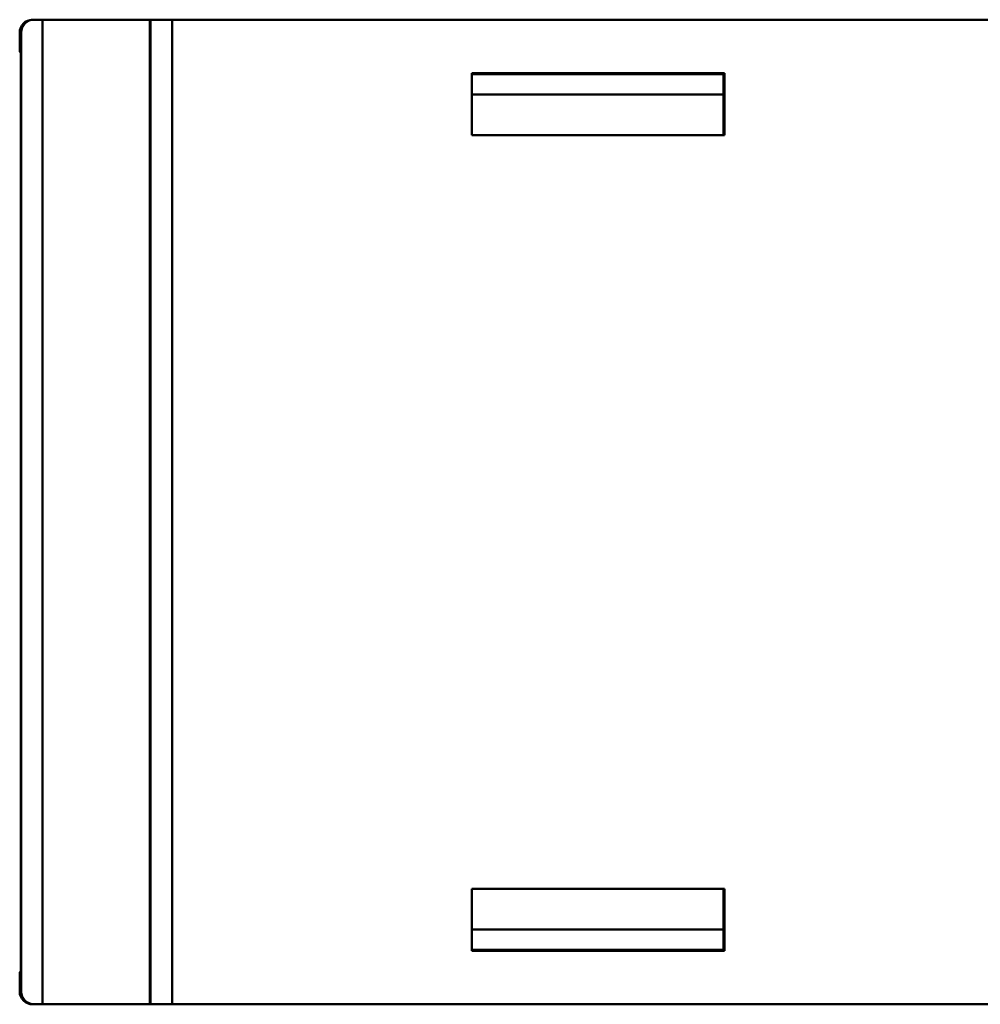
# Model space of a CAD drawing. Header units: millimetres. Extents: x 38 to 184, y 113 to 245.
# Tile 1 of 8: x 38 to 60, y 113 to 136. Entities that reach past the tile are written whole.
import ezdxf

# ---------------------------------------------------------------- set-up
doc = ezdxf.new("R2010")
doc.units = ezdxf.units.MM
doc.layers.add('Visible (ISO)', color=7, linetype='Continuous', lineweight=50)

msp = doc.modelspace()

# ---------------------------------------------------------------- linework, layer by layer
at = {"layer": 'Visible (ISO)'}
for p, q in [((38.291, 136.028), (38.256, 136.027)), ((38.494, 136.028), (38.294, 136.028)), ((38.494, 113.028), (38.494, 136.028)), ((38.494, 136.028), (40.994, 136.028)), ((40.994, 136.028), (41.016, 136.028)), ((40.994, 136.028), (40.994, 113.028)), ((41.517, 136.028), (41.016, 136.028)), ((41.016, 136.028), (41.016, 113.028)), ((60.857, 136.028), (41.517, 136.028)), ((41.517, 113.028), (41.517, 136.028)), ((37.959, 135.727), (37.959, 135.277)), ((37.994, 135.728), (37.994, 113.328)), ((37.985, 135.278), (37.959, 135.277)), ((37.959, 135.277), (37.985, 135.251)), ((37.985, 113.778), (37.985, 135.278)), ((48.517, 133.328), (48.517, 134.778)), ((48.517, 134.778), (54.417, 134.778)), ((49.661, 134.777), (48.517, 134.777)), ((48.517, 134.753), (54.392, 134.753)), ((49.142, 134.777), (49.142, 134.753)), ((49.144, 134.777), (49.144, 134.753)), ((49.661, 134.777), (50.944, 134.777)), ((50.944, 134.753), (50.944, 134.777)), ((50.944, 134.777), (51.141, 134.777)), ((51.141, 134.753), (51.141, 134.777)), ((51.141, 134.777), (53.641, 134.777)), ((53.641, 134.777), (53.641, 134.753)), ((53.641, 134.777), (54.392, 134.777)), ((54.392, 134.778), (54.392, 134.528)), ((54.392, 134.778), (54.417, 134.778)), ((54.417, 134.778), (54.417, 133.328)), ((54.392, 134.528), (54.395, 134.528)), ((54.395, 134.528), (54.392, 134.528)), ((54.395, 133.328), (54.395, 134.528)), ((54.395, 134.278), (48.517, 134.278)), ((54.417, 133.328), (48.517, 133.328)), ((48.517, 114.278), (48.517, 115.728)), ((54.395, 115.728), (48.517, 115.728)), ((48.517, 115.728), (54.417, 115.728)), ((54.395, 115.728), (54.417, 115.728)), ((54.395, 114.428), (54.395, 115.728)), ((54.417, 115.728), (54.417, 114.278)), ((48.517, 114.778), (54.395, 114.778)), ((54.395, 114.778), (48.517, 114.778)), ((54.392, 114.428), (54.392, 114.278)), ((54.395, 114.428), (54.392, 114.428)), ((54.392, 114.303), (48.517, 114.303)), ((48.517, 114.302), (51.158, 114.302)), ((54.417, 114.278), (48.517, 114.278)), ((49.142, 114.278), (49.142, 114.302)), ((49.144, 114.302), (49.144, 114.278)), ((50.944, 114.302), (50.944, 114.278)), ((51.141, 114.302), (51.141, 114.278)), ((51.158, 114.302), (51.143, 114.302)), ((51.143, 114.302), (51.143, 114.302)), ((52.141, 114.302), (54.392, 114.302)), ((53.641, 114.278), (53.641, 114.302)), ((37.985, 113.804), (37.959, 113.777)), ((37.959, 113.777), (37.985, 113.778)), ((37.959, 113.777), (37.959, 113.327)), ((49.144, 113.027), (38.259, 113.027)), ((38.294, 113.028), (38.494, 113.028)), ((40.994, 113.028), (38.494, 113.028)), ((41.016, 113.028), (40.994, 113.028)), ((41.016, 113.028), (41.517, 113.028)), ((60.857, 113.028), (41.517, 113.028)), ((51.236, 113.027), (49.142, 113.027)), ((49.144, 113.027), (49.142, 113.027)), ((53.64, 113.027), (51.236, 113.027)), ((53.642, 113.027), (53.64, 113.027)), ((64.342, 113.027), (53.642, 113.027))]:
    msp.add_line(p, q, dxfattribs=at)
for centre, major_axis, ratio, start_param, end_param in [((38.259, 135.727), (0.3, 0.002), 0.999042, 1.575966, 3.136446), ((38.294, 135.728), (-0.301, -0.002), 0.998142, 4.70724, 6.278037), ((52.143, 114.302), (-1, 0), 0.000019, 6.281322, 7.852118), ((38.259, 113.327), (-0.3, -0.002), 0.999042, 6.278039, 7.848835), ((38.294, 113.328), (-0.301, -0.002), 0.998142, 6.278037, 7.848833), ((49.142, 113.327), (0, 0.3), 0.002288, 3.130264, 3.141616)]:
    msp.add_ellipse(centre, major_axis=major_axis, ratio=ratio, start_param=start_param, end_param=end_param, dxfattribs=at)

doc.saveas('drawing.dxf')
